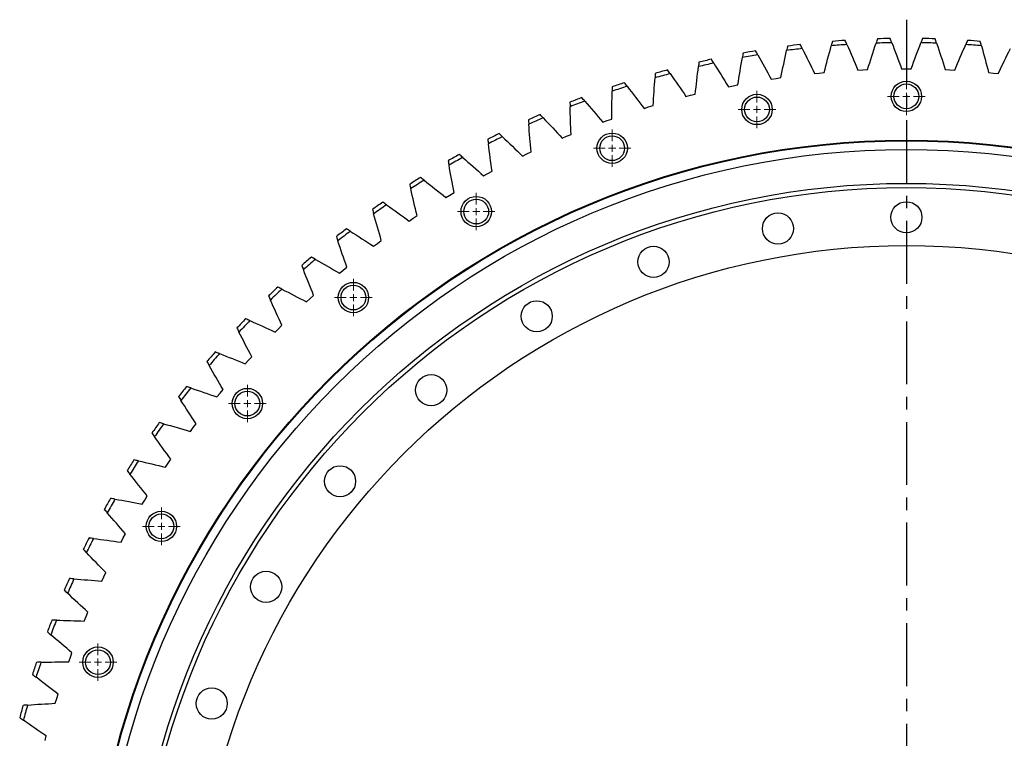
# Model space of a CAD drawing. Header units: millimetres. Extents: x -66 to 5236, y 5043 to 9389.
# Tile 2 of 12: x 566 to 1262, y 6168 to 6676. Entities that reach past the tile are written whole.
import ezdxf

# ---------------------------------------------------------------- set-up
doc = ezdxf.new("R2010")
doc.units = ezdxf.units.MM
doc.header["$LTSCALE"] = 20
doc.linetypes.add('CENTER', pattern=[10.16, 6.35, -1.27, 1.27, -1.27])

# ---------------------------------------------------------------- blocks, each defined once
blk = doc.blocks.new('SW_CENTERMARKSYMBOL_42')
at = {"color": 0, "linetype": 'Continuous', "lineweight": 18}
for p, q in [((0, 5), (0, 13.25)), ((-5, 0), (-13.25, 0)), ((0, 0), (-2.5, 0)), ((0, 0), (0, 2.5)), ((0, 0), (0, -2.5)), ((0, 0), (2.5, 0)), ((5, 0), (13.25, 0)), ((0, -5), (0, -13.25))]:
    blk.add_line(p, q, dxfattribs=at)
blk = doc.blocks.new('SW_CENTERMARKSYMBOL_43')
at = {"color": 0, "linetype": 'Continuous', "lineweight": 18}
for p, q in [((0, 5), (0, 13.25)), ((-5, 0), (-13.25, 0)), ((0, 0), (-2.5, 0)), ((0, 0), (0, 2.5)), ((0, 0), (0, -2.5)), ((0, 0), (2.5, 0)), ((5, 0), (13.25, 0)), ((0, -5), (0, -13.25))]:
    blk.add_line(p, q, dxfattribs=at)
blk = doc.blocks.new('SW_CENTERMARKSYMBOL_44')
at = {"color": 0, "linetype": 'Continuous', "lineweight": 18}
for p, q in [((0, 5), (0, 13.25)), ((-5, 0), (-13.25, 0)), ((0, 0), (-2.5, 0)), ((0, 0), (0, 2.5)), ((0, 0), (0, -2.5)), ((0, 0), (2.5, 0)), ((5, 0), (13.25, 0)), ((0, -5), (0, -13.25))]:
    blk.add_line(p, q, dxfattribs=at)
blk = doc.blocks.new('SW_CENTERMARKSYMBOL_63')
at = {"color": 0, "linetype": 'Continuous', "lineweight": 18}
for p, q in [((0, 5), (0, 13.25)), ((-5, 0), (-13.25, 0)), ((0, 0), (-2.5, 0)), ((0, 0), (0, 2.5)), ((0, 0), (0, -2.5)), ((0, 0), (2.5, 0)), ((5, 0), (13.25, 0)), ((0, -5), (0, -13.25))]:
    blk.add_line(p, q, dxfattribs=at)
blk = doc.blocks.new('SW_CENTERMARKSYMBOL_64')
at = {"color": 0, "linetype": 'Continuous', "lineweight": 18}
for p, q in [((0, 5), (0, 13.25)), ((-5, 0), (-13.25, 0)), ((0, 0), (-2.5, 0)), ((0, 0), (0, 2.5)), ((0, 0), (0, -2.5)), ((0, 0), (2.5, 0)), ((5, 0), (13.25, 0)), ((0, -5), (0, -13.25))]:
    blk.add_line(p, q, dxfattribs=at)
blk = doc.blocks.new('SW_CENTERMARKSYMBOL_65')
at = {"color": 0, "linetype": 'Continuous', "lineweight": 18}
for p, q in [((0, 5), (0, 13.25)), ((-5, 0), (-13.25, 0)), ((0, 0), (-2.5, 0)), ((0, 0), (0, 2.5)), ((0, 0), (0, -2.5)), ((0, 0), (2.5, 0)), ((5, 0), (13.25, 0)), ((0, -5), (0, -13.25))]:
    blk.add_line(p, q, dxfattribs=at)
blk = doc.blocks.new('SW_CENTERMARKSYMBOL_66')
at = {"color": 0, "linetype": 'Continuous', "lineweight": 18}
for p, q in [((0, 5), (0, 13.25)), ((-5, 0), (-13.25, 0)), ((0, 0), (-2.5, 0)), ((0, 0), (0, 2.5)), ((0, 0), (0, -2.5)), ((0, 0), (2.5, 0)), ((5, 0), (13.25, 0)), ((0, -5), (0, -13.25))]:
    blk.add_line(p, q, dxfattribs=at)
blk = doc.blocks.new('SW_CENTERMARKSYMBOL_67')
at = {"color": 0, "linetype": 'Continuous', "lineweight": 18}
for p, q in [((0, 5), (0, 13.25)), ((-5, 0), (-13.25, 0)), ((0, 0), (-2.5, 0)), ((0, 0), (0, 2.5)), ((0, 0), (0, -2.5)), ((0, 0), (2.5, 0)), ((5, 0), (13.25, 0)), ((0, -5), (0, -13.25))]:
    blk.add_line(p, q, dxfattribs=at)

msp = doc.modelspace()

# ---------------------------------------------------------------- linework, layer by layer
at = {"linetype": 'CENTER', "ltscale": 0.35}
msp.add_line((1192.41, 6675.64), (1192.41, 5351.2), dxfattribs=at)
at = {"color": 7, "linetype": 'Continuous', "lineweight": 25}
for p, q in [((1158.22, 6640.03), (1161.62, 6640.21)), ((1161.62, 6640.21), (1165.02, 6640.36)), ((1189.01, 6640.95), (1192.41, 6640.96)), ((1192.41, 6640.96), (1195.82, 6640.95)), ((1219.8, 6640.36), (1223.21, 6640.21)), ((1223.21, 6640.21), (1226.61, 6640.03)), ((1096.97, 6633.66), (1100.34, 6634.17)), ((1100.34, 6634.17), (1103.71, 6634.66)), ((1127.52, 6637.6), (1130.9, 6637.94)), ((1130.9, 6637.94), (1134.3, 6638.27)), ((1250.53, 6638.27), (1253.92, 6637.94)), ((1253.92, 6637.94), (1257.31, 6637.6)), ((1066.65, 6628.23), (1069.99, 6628.9)), ((1069.99, 6628.9), (1073.33, 6629.56)), ((1036.63, 6621.32), (1039.93, 6622.16)), ((1039.93, 6622.16), (1043.24, 6622.97)), ((1006.99, 6612.94), (1010.25, 6613.94)), ((1010.25, 6613.94), (1013.51, 6614.92)), ((977.8, 6603.12), (981, 6604.28)), ((981, 6604.28), (984.21, 6605.42)), ((949.12, 6591.88), (952.27, 6593.19)), ((952.27, 6593.19), (955.42, 6594.49)), ((921.03, 6579.25), (924.11, 6580.71)), ((924.11, 6580.71), (927.19, 6582.16)), ((893.59, 6565.25), (896.59, 6566.86)), ((896.59, 6566.86), (899.6, 6568.46)), ((866.88, 6549.92), (869.79, 6551.68)), ((869.79, 6551.68), (872.72, 6553.42)), ((840.94, 6533.3), (843.77, 6535.2)), ((843.77, 6535.2), (846.61, 6537.09)), ((815.86, 6515.43), (818.59, 6517.47)), ((818.59, 6517.47), (821.33, 6519.49)), ((794.31, 6498.52), (796.95, 6500.67)), ((791.68, 6496.35), (794.31, 6498.52)), ((770.98, 6478.4), (773.51, 6480.68)), ((768.47, 6476.1), (770.98, 6478.4)), ((748.68, 6457.16), (751.09, 6459.56)), ((746.27, 6454.74), (748.68, 6457.16)), ((727.44, 6434.85), (729.73, 6437.37)), ((725.16, 6432.32), (727.44, 6434.85)), ((705.17, 6408.89), (707.32, 6411.53)), ((707.32, 6411.53), (709.49, 6414.16)), ((688.37, 6387.25), (690.41, 6389.98)), ((686.35, 6384.51), (688.37, 6387.25)), ((668.75, 6359.23), (670.63, 6362.06)), ((670.63, 6362.06), (672.53, 6364.89)), ((652.41, 6333.12), (654.15, 6336.04)), ((654.15, 6336.04), (655.91, 6338.96)), ((638.97, 6309.24), (640.59, 6312.24)), ((637.38, 6306.23), (638.97, 6309.24)), ((625.12, 6281.73), (626.59, 6284.8)), ((623.68, 6278.65), (625.12, 6281.73)), ((612.64, 6253.57), (613.95, 6256.71)), ((611.35, 6250.42), (612.64, 6253.57)), ((600.42, 6221.62), (601.56, 6224.83)), ((601.56, 6224.83), (602.71, 6228.04)), ((590.92, 6192.32), (591.9, 6195.59)), ((591.9, 6195.59), (592.89, 6198.84)), ((583.68, 6165.9), (584.52, 6169.2))]:
    msp.add_line(p, q, dxfattribs=at)
for centre, radius in [((1192.41, 6621.42), 10.75), ((1192.41, 6621.42), 8.75), ((1086.84, 6612.18), 10.75), ((1086.84, 6612.18), 8.75), ((1192.41, 6013.42), 577), ((984.47, 6584.75), 10.75), ((984.47, 6584.75), 8.75), ((1192.41, 6013.42), 576.5), ((1192.41, 6013.42), 570.5), ((1192.41, 6013.42), 546.5), ((1192.41, 6013.42), 543.5), ((888.41, 6539.96), 10.75), ((888.41, 6539.96), 8.75), ((1192.41, 6535.92), 11), ((1101.68, 6527.98), 11), ((1192.41, 6013.42), 502.5), ((1013.71, 6504.41), 11), ((801.6, 6479.18), 10.75), ((801.6, 6479.18), 8.75), ((931.16, 6465.92), 11), ((856.56, 6413.68), 11), ((726.66, 6404.24), 10.75), ((726.66, 6404.24), 8.75), ((792.16, 6349.28), 11), ((665.87, 6317.42), 10.75), ((665.87, 6317.42), 8.75), ((739.92, 6274.67), 11), ((621.08, 6221.37), 10.75), ((621.08, 6221.37), 8.75), ((701.43, 6192.13), 11)]:
    msp.add_circle(centre, radius, dxfattribs=at)
for radius, start, end in [(649, 93.82235, 94.61515), (649, 91.00985, 91.80265), (649, 88.19735, 88.99015), (649, 85.38485, 86.17765), (649, 99.44735, 100.24015), (646, 96.5374, 97.5251), (649, 96.63485, 97.42765), (646, 93.7249, 94.7126), (646, 90.9124, 91.9001), (646, 88.0999, 89.0876), (646, 85.2874, 86.2751), (649, 102.25985, 103.05265), (646, 99.3499, 100.3376), (649, 105.07235, 105.86515), (646, 102.1624, 103.1501), (646, 104.9749, 105.9626), (646, 107.7874, 108.7751), (649, 107.88485, 108.67765), (649, 110.69735, 111.49015), (646, 110.5999, 111.5876), (649, 113.50985, 114.30265), (646, 113.4124, 114.4001), (649, 116.32235, 117.11515), (646, 116.2249, 117.2126), (649, 119.13485, 119.92765), (646, 119.0374, 120.0251), (649, 121.94735, 122.74015), (646, 121.8499, 122.8376), (649, 124.75985, 125.55265), (646, 124.6624, 125.6501), (649, 127.57235, 128.36515), (646, 127.4749, 128.4626), (649, 130.38485, 131.17765), (646, 130.2874, 131.2751), (649, 133.19735, 133.99015), (646, 133.0999, 134.0876), (649, 136.00985, 136.80265), (646, 135.9124, 136.9001), (649, 138.82235, 139.61515), (646, 138.7249, 139.7126), (649, 141.63485, 142.42765), (646, 141.5374, 142.5251), (649, 144.44735, 145.24015), (646, 144.3499, 145.3376), (649, 147.25985, 148.05265), (646, 147.1624, 148.1501), (649, 150.07235, 150.86515), (646, 149.9749, 150.9626), (649, 152.88485, 153.67765), (646, 152.7874, 153.7751), (649, 155.69735, 156.49015), (646, 155.5999, 156.5876), (649, 158.50985, 159.30265), (646, 158.4124, 159.4001), (646, 161.2249, 162.2126), (649, 161.32235, 162.11515), (649, 164.13485, 164.92765), (646, 164.0374, 165.0251)]:
    msp.add_arc((1192.41, 6013.42), radius, start, end, dxfattribs=at)
for points in [[(1140.19, 6660.32), (1139.91, 6659.29), (1139.62, 6658.26), (1139.34, 6657.24)], [(1150.45, 6658.06), (1150.02, 6659.03), (1149.58, 6660), (1149.15, 6660.98)], [(1172, 6662.1), (1171.66, 6661.09), (1171.33, 6660.08), (1171, 6659.07)], [(1182.13, 6659.34), (1181.75, 6660.33), (1181.36, 6661.33), (1180.98, 6662.32)], [(1203.85, 6662.32), (1203.47, 6661.33), (1203.08, 6660.33), (1202.7, 6659.34)], [(1213.83, 6659.07), (1213.5, 6660.08), (1213.17, 6661.09), (1212.83, 6662.1)], [(1235.68, 6660.98), (1235.25, 6660), (1234.81, 6659.03), (1234.38, 6658.06)], [(1245.49, 6657.24), (1245.21, 6658.26), (1244.92, 6659.29), (1244.63, 6660.32)], [(1087.46, 6650.84), (1086.94, 6651.77), (1086.41, 6652.69), (1085.89, 6653.62)], [(1103.71, 6634.66), (1105.02, 6641.07), (1106.39, 6647.47), (1107.81, 6653.86)], [(1108.52, 6656.98), (1108.28, 6655.94), (1108.05, 6654.9), (1107.81, 6653.86)], [(1118.87, 6655.22), (1118.39, 6656.17), (1117.91, 6657.12), (1117.43, 6658.07)], [(1118.87, 6655.22), (1121.8, 6649.37), (1124.69, 6643.5), (1127.52, 6637.6)], [(1134.3, 6638.27), (1135.92, 6644.6), (1137.6, 6650.93), (1139.34, 6657.24)], [(1150.45, 6658.06), (1153.09, 6652.07), (1155.68, 6646.06), (1158.22, 6640.03)], [(1165.02, 6640.36), (1166.96, 6646.62), (1168.95, 6652.85), (1171, 6659.07)], [(1182.13, 6659.34), (1184.48, 6653.23), (1186.77, 6647.1), (1189.01, 6640.95)], [(1195.82, 6640.95), (1198.06, 6647.1), (1200.35, 6653.23), (1202.7, 6659.34)], [(1213.83, 6659.07), (1215.88, 6652.85), (1217.87, 6646.62), (1219.8, 6640.36)], [(1226.61, 6640.03), (1229.14, 6646.06), (1231.74, 6652.07), (1234.38, 6658.06)], [(1245.49, 6657.24), (1247.23, 6650.93), (1248.91, 6644.6), (1250.53, 6638.27)], [(1257.31, 6637.6), (1260.14, 6643.5), (1263.03, 6649.37), (1265.96, 6655.22)], [(1056.31, 6644.92), (1055.74, 6645.82), (1055.17, 6646.72), (1054.6, 6647.62)], [(1073.33, 6629.56), (1074.32, 6636.03), (1075.38, 6642.49), (1076.49, 6648.94)], [(1077.04, 6652.08), (1076.85, 6651.03), (1076.67, 6649.98), (1076.49, 6648.94)], [(1087.46, 6650.84), (1090.68, 6645.14), (1093.85, 6639.42), (1096.97, 6633.66)], [(1025.49, 6637.48), (1024.88, 6638.35), (1024.26, 6639.22), (1023.65, 6640.09)], [(1043.24, 6622.97), (1043.92, 6629.48), (1044.65, 6635.99), (1045.45, 6642.48)], [(1045.84, 6645.65), (1045.71, 6644.6), (1045.58, 6643.54), (1045.45, 6642.48)], [(1056.31, 6644.92), (1059.81, 6639.39), (1063.25, 6633.82), (1066.65, 6628.23)], [(1013.51, 6614.92), (1013.87, 6621.45), (1014.28, 6627.98), (1014.76, 6634.51)], [(1014.99, 6637.7), (1014.91, 6636.64), (1014.84, 6635.57), (1014.76, 6634.51)], [(1025.49, 6637.48), (1029.25, 6632.13), (1032.97, 6626.74), (1036.63, 6621.32)], [(984.21, 6605.42), (984.25, 6611.96), (984.34, 6618.5), (984.5, 6625.05)], [(984.58, 6628.24), (984.55, 6627.18), (984.52, 6626.11), (984.5, 6625.05)], [(995.07, 6628.54), (994.42, 6629.38), (993.76, 6630.22), (993.1, 6631.06)], [(995.07, 6628.54), (999.09, 6623.38), (1003.07, 6618.18), (1006.99, 6612.94)], [(965.13, 6618.12), (964.43, 6618.92), (963.73, 6619.73), (963.04, 6620.54)], [(965.13, 6618.12), (969.4, 6613.16), (973.62, 6608.16), (977.8, 6603.12)], [(954.66, 6617.3), (954.68, 6616.24), (954.71, 6615.17), (954.74, 6614.11)], [(955.42, 6594.49), (955.13, 6601.03), (954.9, 6607.57), (954.74, 6614.11)], [(925.31, 6604.91), (925.39, 6603.85), (925.47, 6602.78), (925.55, 6601.72)], [(935.73, 6606.24), (935, 6607.01), (934.26, 6607.78), (933.52, 6608.55)], [(935.73, 6606.24), (940.24, 6601.49), (944.7, 6596.71), (949.12, 6591.88)], [(927.19, 6582.16), (926.58, 6588.67), (926.04, 6595.2), (925.55, 6601.72)], [(896.61, 6591.09), (896.74, 6590.03), (896.87, 6588.98), (897, 6587.92)], [(906.95, 6592.93), (906.18, 6593.66), (905.41, 6594.4), (904.63, 6595.13)], [(906.95, 6592.93), (911.69, 6588.41), (916.38, 6583.85), (921.03, 6579.25)], [(899.6, 6568.46), (898.68, 6574.94), (897.81, 6581.42), (897, 6587.92)], [(878.86, 6578.22), (878.05, 6578.92), (877.25, 6579.61), (876.44, 6580.31)], [(878.86, 6578.22), (883.81, 6573.94), (888.72, 6569.62), (893.59, 6565.25)], [(868.62, 6575.88), (868.8, 6574.83), (868.99, 6573.78), (869.17, 6572.73)], [(872.72, 6553.42), (871.48, 6559.85), (870.29, 6566.28), (869.17, 6572.73)], [(851.52, 6562.16), (850.68, 6562.81), (849.84, 6563.47), (849, 6564.12)], [(841.42, 6559.32), (841.65, 6558.28), (841.88, 6557.24), (842.11, 6556.2)], [(846.61, 6537.09), (845.05, 6543.44), (843.56, 6549.81), (842.11, 6556.2)], [(851.52, 6562.16), (856.68, 6558.12), (861.8, 6554.05), (866.88, 6549.92)], [(815.05, 6541.44), (815.34, 6540.41), (815.62, 6539.38), (815.9, 6538.36)], [(825.01, 6544.77), (824.14, 6545.38), (823.27, 6545.99), (822.39, 6546.61)], [(825.01, 6544.77), (830.36, 6540.99), (835.67, 6537.17), (840.94, 6533.3)], [(821.33, 6519.49), (819.46, 6525.76), (817.66, 6532.05), (815.9, 6538.36)], [(799.38, 6526.1), (798.48, 6526.67), (797.58, 6527.24), (796.68, 6527.81)], [(789.6, 6522.28), (789.93, 6521.27), (790.27, 6520.26), (790.6, 6519.25)], [(799.38, 6526.1), (804.91, 6522.59), (810.4, 6519.04), (815.86, 6515.43)], [(796.95, 6500.67), (794.77, 6506.84), (792.66, 6513.04), (790.6, 6519.25)], [(774.7, 6506.2), (773.77, 6506.72), (772.84, 6507.25), (771.92, 6507.77)], [(765.12, 6501.91), (765.5, 6500.91), (765.88, 6499.92), (766.26, 6498.92)], [(774.7, 6506.2), (780.39, 6502.97), (786.05, 6499.68), (791.68, 6496.35)], [(773.51, 6480.68), (771.04, 6486.74), (768.63, 6492.82), (766.26, 6498.92)], [(751.02, 6485.11), (750.07, 6485.59), (749.12, 6486.07), (748.17, 6486.54)], [(741.66, 6480.35), (742.09, 6479.38), (742.52, 6478.4), (742.96, 6477.43)], [(751.02, 6485.11), (756.86, 6482.16), (762.68, 6479.16), (768.47, 6476.1)], [(751.09, 6459.56), (748.33, 6465.49), (745.61, 6471.45), (742.96, 6477.43)], [(728.41, 6462.88), (727.43, 6463.31), (726.46, 6463.74), (725.49, 6464.17)], [(728.41, 6462.88), (734.39, 6460.22), (740.34, 6457.51), (746.27, 6454.74)], [(719.29, 6457.67), (719.77, 6456.72), (720.25, 6455.77), (720.73, 6454.82)], [(729.73, 6437.37), (726.68, 6443.16), (723.68, 6448.97), (720.73, 6454.82)], [(706.91, 6439.57), (705.92, 6439.96), (704.93, 6440.34), (703.93, 6440.72)], [(706.91, 6439.57), (713.02, 6437.21), (719.1, 6434.79), (725.16, 6432.32)], [(698.07, 6433.92), (698.59, 6432.99), (699.11, 6432.07), (699.64, 6431.14)], [(709.49, 6414.16), (706.15, 6419.79), (702.87, 6425.45), (699.64, 6431.14)], [(686.59, 6415.24), (685.58, 6415.57), (684.56, 6415.9), (683.55, 6416.24)], [(686.59, 6415.24), (692.8, 6413.18), (698.99, 6411.06), (705.17, 6408.89)], [(678.03, 6409.16), (678.6, 6408.26), (679.17, 6407.36), (679.74, 6406.46)], [(690.41, 6389.98), (686.8, 6395.44), (683.24, 6400.93), (679.74, 6406.46)], [(667.48, 6389.93), (666.45, 6390.22), (665.43, 6390.5), (664.4, 6390.78)], [(667.48, 6389.93), (673.79, 6388.18), (680.08, 6386.37), (686.35, 6384.51)], [(659.23, 6383.44), (659.84, 6382.57), (660.45, 6381.7), (661.07, 6380.83)], [(672.53, 6364.89), (668.66, 6370.17), (664.84, 6375.48), (661.07, 6380.83)], [(649.64, 6363.72), (648.6, 6363.96), (647.56, 6364.19), (646.52, 6364.42)], [(649.64, 6363.72), (656.02, 6362.28), (662.39, 6360.78), (668.75, 6359.23)], [(641.72, 6356.83), (642.37, 6355.99), (643.02, 6355.15), (643.68, 6354.31)], [(655.91, 6338.96), (651.79, 6344.04), (647.71, 6349.16), (643.68, 6354.31)], [(633.1, 6336.67), (632.05, 6336.85), (631, 6337.03), (629.95, 6337.21)], [(633.1, 6336.67), (639.55, 6335.54), (645.99, 6334.36), (652.41, 6333.12)], [(625.53, 6329.4), (626.22, 6328.59), (626.92, 6327.78), (627.61, 6326.98)], [(640.59, 6312.24), (636.22, 6317.11), (631.89, 6322.03), (627.61, 6326.98)], [(617.92, 6308.83), (616.86, 6308.96), (615.8, 6309.09), (614.74, 6309.22)], [(617.92, 6308.83), (624.41, 6308.03), (630.9, 6307.16), (637.38, 6306.23)], [(610.71, 6301.2), (611.44, 6300.43), (612.17, 6299.66), (612.91, 6298.89)], [(626.59, 6284.8), (621.99, 6289.46), (617.43, 6294.15), (612.91, 6298.89)], [(604.11, 6280.29), (603.05, 6280.37), (601.99, 6280.45), (600.93, 6280.52)], [(604.11, 6280.29), (610.64, 6279.8), (617.16, 6279.25), (623.68, 6278.65)], [(597.29, 6272.31), (598.06, 6271.58), (598.83, 6270.84), (599.6, 6270.11)], [(613.95, 6256.71), (609.13, 6261.13), (604.35, 6265.6), (599.6, 6270.11)], [(591.73, 6251.1), (590.66, 6251.13), (589.6, 6251.15), (588.53, 6251.18)], [(591.73, 6251.1), (598.27, 6250.93), (604.81, 6250.71), (611.35, 6250.42)], [(585.3, 6242.8), (586.11, 6242.1), (586.91, 6241.41), (587.72, 6240.71)], [(602.71, 6228.04), (597.68, 6232.22), (592.68, 6236.44), (587.72, 6240.71)], [(580.79, 6221.34), (579.72, 6221.31), (578.66, 6221.29), (577.59, 6221.26)], [(580.79, 6221.34), (587.33, 6221.49), (593.88, 6221.59), (600.42, 6221.62)], [(574.78, 6212.73), (575.62, 6212.08), (576.46, 6211.42), (577.3, 6210.77)], [(592.89, 6198.84), (587.66, 6202.77), (582.46, 6206.74), (577.3, 6210.77)], [(571.32, 6191.08), (570.26, 6191), (569.2, 6190.92), (568.14, 6190.84)], [(571.32, 6191.08), (577.85, 6191.55), (584.38, 6191.97), (590.92, 6192.32)], [(565.74, 6182.19), (566.61, 6181.57), (567.48, 6180.96), (568.35, 6180.35)], [(584.52, 6169.2), (579.1, 6172.87), (573.71, 6176.58), (568.35, 6180.35)]]:
    msp.add_open_spline(points, degree=3, dxfattribs=at)

# ---------------------------------------------------------------- block references
at = {"color": 7, "linetype": 'Continuous', "lineweight": 18}
for name, p in [('SW_CENTERMARKSYMBOL_44', (1192.41, 6621.42)), ('SW_CENTERMARKSYMBOL_43', (1086.84, 6612.18)), ('SW_CENTERMARKSYMBOL_42', (984.47, 6584.75)), ('SW_CENTERMARKSYMBOL_63', (888.41, 6539.96)), ('SW_CENTERMARKSYMBOL_64', (801.6, 6479.18)), ('SW_CENTERMARKSYMBOL_65', (726.66, 6404.24)), ('SW_CENTERMARKSYMBOL_66', (665.87, 6317.42)), ('SW_CENTERMARKSYMBOL_67', (621.08, 6221.37))]:
    msp.add_blockref(name, p, dxfattribs=at)

doc.saveas('drawing.dxf')
